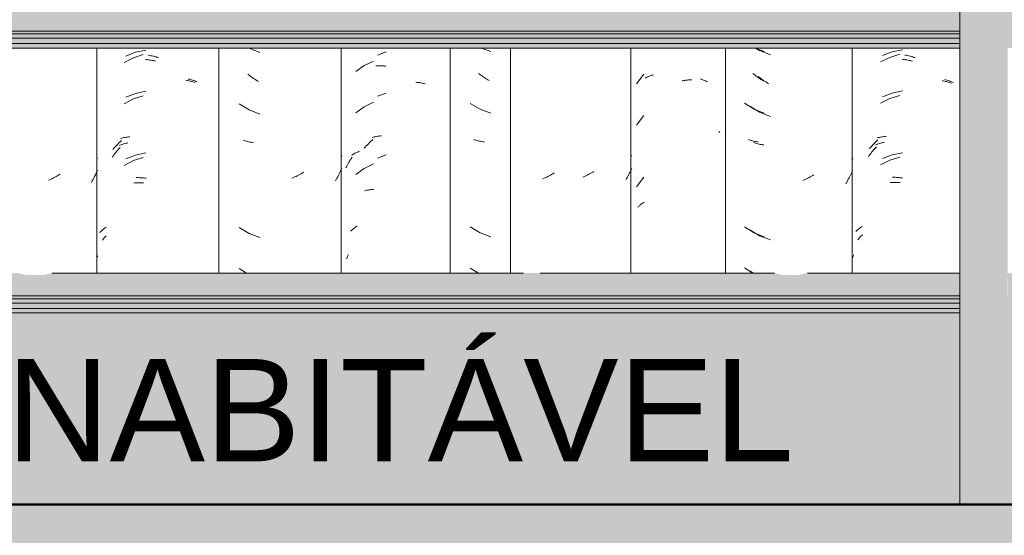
# Model space of a CAD drawing. Header units: metres. Extents: x -28.2 to 13.6, y -1.6 to 5.9.
# Tile 11 of 159: x -20.421 to -19.7, y 2.627 to 3.005. Entities that reach past the tile are written whole.
import ezdxf

# ---------------------------------------------------------------- set-up
doc = ezdxf.new("R2010")
doc.units = ezdxf.units.M
for name, color, linetype, lineweight in [('A-FLOR', 7, 'Continuous', 5), ('A-FLOR-PATT', 7, 'Continuous', 50), ('A-GLAZ-CWMG', 7, 'Continuous', 5), ('A-ROOF', 7, 'Continuous', 5), ('A-WALL-PATT', 7, 'Continuous', 5), ('G-ANNO-TEXT', 7, 'Continuous', 9)]:
    doc.layers.add(name, color=color, linetype=linetype, lineweight=lineweight)
doc.styles.add('Arial_1', font='arial.ttf', dxfattribs={"height": 0.075})

# ---------------------------------------------------------------- blocks, each defined once
blk = doc.blocks.new('FP_78-D')
at = {"layer": 'A-GLAZ-CWMG', "color": 9, "true_color": 0xc0c0c0}
for p, q in [((-20.08283, 2.98442), (-20.07594, 2.98183)), ((-20.0841, 2.96521), (-20.08494, 2.96586)), ((-20.08325, 2.96457), (-20.0841, 2.96521)), ((-20.08239, 2.96395), (-20.08325, 2.96457)), ((-20.08152, 2.96334), (-20.08239, 2.96395)), ((-20.08065, 2.96275), (-20.08152, 2.96334)), ((-20.07977, 2.96217), (-20.08065, 2.96275)), ((-20.07889, 2.96162), (-20.07977, 2.96217)), ((-20.078, 2.96107), (-20.07889, 2.96162)), ((-20.0771, 2.96054), (-20.078, 2.96107)), ((-20.09117, 2.94381), (-20.08385, 2.93959)), ((-20.08385, 2.93959), (-20.07594, 2.93662)), ((-20.08759, 2.91706), (-20.0884, 2.9173)), ((-20.08677, 2.91684), (-20.08759, 2.91706)), ((-20.08594, 2.91663), (-20.08677, 2.91684)), ((-20.08511, 2.91644), (-20.08594, 2.91663)), ((-20.08426, 2.91626), (-20.08511, 2.91644)), ((-20.08341, 2.9161), (-20.08426, 2.91626)), ((-20.08256, 2.91596), (-20.08341, 2.9161)), ((-20.08169, 2.91582), (-20.08256, 2.91596)), ((-20.08082, 2.91571), (-20.08169, 2.91582)), ((-20.09117, 2.85338), (-20.08385, 2.84917)), ((-20.08385, 2.84917), (-20.07594, 2.84619)), ((-20.09117, 2.82324), (-20.08491, 2.81963))]:
    blk.add_line(p, q, dxfattribs=at)
blk = doc.blocks.new('FP_79-D')
at = {"layer": 'A-GLAZ-CWMG', "color": 9, "true_color": 0xc0c0c0}
for p, q in [((-20.11508, 2.98458), (-20.11451, 2.98421)), ((-20.16862, 2.97157), (-20.17471, 2.96716)), ((-20.16184, 2.97486), (-20.16862, 2.97157)), ((-20.16019, 2.97146), (-20.15939, 2.97148)), ((-20.15939, 2.97148), (-20.15859, 2.97149)), ((-20.15859, 2.97149), (-20.15778, 2.97148)), ((-20.15778, 2.97148), (-20.15697, 2.97145)), ((-20.15697, 2.97145), (-20.15615, 2.97141)), ((-20.15615, 2.97141), (-20.15533, 2.97135)), ((-20.15533, 2.97135), (-20.15451, 2.97128)), ((-20.15451, 2.97128), (-20.15368, 2.97119)), ((-20.15368, 2.97119), (-20.15286, 2.97109)), ((-20.13078, 2.95933), (-20.13, 2.95927)), ((-20.13, 2.95927), (-20.12922, 2.95919)), ((-20.12922, 2.95919), (-20.12845, 2.95909)), ((-20.12845, 2.95909), (-20.12769, 2.95898)), ((-20.12769, 2.95898), (-20.12694, 2.95886)), ((-20.12694, 2.95886), (-20.12619, 2.95872)), ((-20.12619, 2.95872), (-20.12545, 2.95856)), ((-20.12545, 2.95856), (-20.12472, 2.9584)), ((-20.12472, 2.9584), (-20.12399, 2.95821)), ((-20.16862, 2.94142), (-20.17471, 2.93701)), ((-20.16184, 2.94472), (-20.16862, 2.94142)), ((-20.17786, 2.90591), (-20.17728, 2.90628)), ((-20.17728, 2.90628), (-20.17669, 2.90663)), ((-20.17669, 2.90663), (-20.17608, 2.90697)), ((-20.17608, 2.90697), (-20.17547, 2.9073)), ((-20.17547, 2.9073), (-20.17485, 2.90761)), ((-20.17485, 2.90761), (-20.17421, 2.90792)), ((-20.17421, 2.90792), (-20.17357, 2.90821)), ((-20.17357, 2.90821), (-20.17291, 2.90849)), ((-20.17291, 2.90849), (-20.17225, 2.90876)), ((-20.18209, 2.8966), (-20.18161, 2.89752)), ((-20.18161, 2.89752), (-20.18112, 2.89844)), ((-20.18112, 2.89844), (-20.18062, 2.89935)), ((-20.18062, 2.89935), (-20.18011, 2.90024)), ((-20.18011, 2.90024), (-20.17958, 2.90113)), ((-20.17958, 2.90113), (-20.17904, 2.902)), ((-20.17904, 2.902), (-20.17849, 2.90287)), ((-20.17849, 2.90287), (-20.17792, 2.90372)), ((-20.17792, 2.90372), (-20.17734, 2.90456)), ((-20.16184, 2.89951), (-20.16862, 2.89621)), ((-20.16862, 2.89621), (-20.17471, 2.8918)), ((-20.16833, 2.87987), (-20.16761, 2.88005)), ((-20.16761, 2.88005), (-20.16687, 2.88021)), ((-20.16687, 2.88021), (-20.16613, 2.88036)), ((-20.16613, 2.88036), (-20.16538, 2.8805)), ((-20.16538, 2.8805), (-20.16462, 2.88062)), ((-20.16462, 2.88062), (-20.16386, 2.88073)), ((-20.16386, 2.88073), (-20.16309, 2.88082)), ((-20.16309, 2.88082), (-20.16231, 2.8809)), ((-20.16231, 2.8809), (-20.16153, 2.88096))]:
    blk.add_line(p, q, dxfattribs=at)
blk = doc.blocks.new('FP_81-D')
at = {"layer": 'A-GLAZ-CWMG', "color": 9, "true_color": 0xc0c0c0}
for p, q in [((-20.33761, 2.97728), (-20.34434, 2.97377)), ((-20.3304, 2.97966), (-20.33761, 2.97728)), ((-20.32867, 2.97604), (-20.32784, 2.97596)), ((-20.32784, 2.97596), (-20.327, 2.97587)), ((-20.327, 2.97587), (-20.32617, 2.97576)), ((-20.32617, 2.97576), (-20.32533, 2.97563)), ((-20.32533, 2.97563), (-20.32449, 2.97549)), ((-20.32449, 2.97549), (-20.32365, 2.97534)), ((-20.32365, 2.97534), (-20.32281, 2.97517)), ((-20.32281, 2.97517), (-20.32196, 2.97498)), ((-20.32196, 2.97498), (-20.32112, 2.97478)), ((-20.2992, 2.96083), (-20.29844, 2.9607)), ((-20.29844, 2.9607), (-20.29769, 2.96056)), ((-20.29769, 2.96056), (-20.29695, 2.9604)), ((-20.29695, 2.9604), (-20.29621, 2.96023)), ((-20.29621, 2.96023), (-20.29548, 2.96004)), ((-20.29548, 2.96004), (-20.29476, 2.95985)), ((-20.29476, 2.95985), (-20.29405, 2.95964)), ((-20.29405, 2.95964), (-20.29334, 2.95941)), ((-20.29334, 2.95941), (-20.29265, 2.95918)), ((-20.3304, 2.94952), (-20.33761, 2.94714)), ((-20.33761, 2.94714), (-20.34434, 2.94363)), ((-20.34794, 2.91303), (-20.34727, 2.9133)), ((-20.34727, 2.9133), (-20.34659, 2.91356)), ((-20.34659, 2.91356), (-20.3459, 2.9138)), ((-20.3459, 2.9138), (-20.3452, 2.91403)), ((-20.3452, 2.91403), (-20.34449, 2.91425)), ((-20.34449, 2.91425), (-20.34378, 2.91446)), ((-20.34378, 2.91446), (-20.34305, 2.91465)), ((-20.34305, 2.91465), (-20.34232, 2.91483)), ((-20.34232, 2.91483), (-20.34158, 2.915)), ((-20.35302, 2.90444), (-20.35244, 2.90528)), ((-20.35244, 2.90528), (-20.35184, 2.90611)), ((-20.35184, 2.90611), (-20.35123, 2.90693)), ((-20.35123, 2.90693), (-20.3506, 2.90773)), ((-20.3506, 2.90773), (-20.34997, 2.90853)), ((-20.34997, 2.90853), (-20.34933, 2.90932)), ((-20.34933, 2.90932), (-20.34868, 2.91009)), ((-20.34868, 2.91009), (-20.34802, 2.91085)), ((-20.34802, 2.91085), (-20.34735, 2.9116)), ((-20.33761, 2.90193), (-20.34434, 2.89842)), ((-20.3304, 2.9043), (-20.33761, 2.90193)), ((-20.3373, 2.88554), (-20.33652, 2.88562)), ((-20.33652, 2.88562), (-20.33573, 2.88568)), ((-20.33573, 2.88568), (-20.33494, 2.88573)), ((-20.33494, 2.88573), (-20.33414, 2.88576)), ((-20.33414, 2.88576), (-20.33333, 2.88578)), ((-20.33333, 2.88578), (-20.33252, 2.88579)), ((-20.33252, 2.88579), (-20.33171, 2.88578)), ((-20.33171, 2.88578), (-20.33089, 2.88575)), ((-20.33089, 2.88575), (-20.33007, 2.88571)), ((-20.36027, 2.84376), (-20.35983, 2.84429)), ((-20.35983, 2.84429), (-20.35938, 2.84481)), ((-20.35938, 2.84481), (-20.35891, 2.84532)), ((-20.35891, 2.84532), (-20.35843, 2.84582)), ((-20.35843, 2.84582), (-20.35793, 2.84631)), ((-20.35793, 2.84631), (-20.35741, 2.84679))]:
    blk.add_line(p, q, dxfattribs=at)
blk = doc.blocks.new('FP_82-D')
at = {"layer": 'A-GLAZ-CWMG', "color": 9, "true_color": 0xc0c0c0}
for p, q in [((-20.36389, 2.90402), (-20.36416, 2.90367)), ((-20.39418, 2.89033), (-20.39508, 2.88983)), ((-20.39328, 2.89085), (-20.39418, 2.89033)), ((-20.39238, 2.89139), (-20.39328, 2.89085)), ((-20.3915, 2.89194), (-20.39238, 2.89139)), ((-20.36598, 2.89041), (-20.36654, 2.8893)), ((-20.36543, 2.89153), (-20.36598, 2.89041)), ((-20.3649, 2.89266), (-20.36543, 2.89153)), ((-20.36438, 2.8938), (-20.3649, 2.89266)), ((-20.36389, 2.89495), (-20.36438, 2.8938)), ((-20.39874, 2.88799), (-20.39966, 2.88757)), ((-20.39782, 2.88842), (-20.39874, 2.88799)), ((-20.3969, 2.88887), (-20.39782, 2.88842)), ((-20.39599, 2.88934), (-20.3969, 2.88887)), ((-20.39508, 2.88983), (-20.39599, 2.88934)), ((-20.36772, 2.88712), (-20.36834, 2.88604)), ((-20.36712, 2.8882), (-20.36772, 2.88712)), ((-20.36654, 2.8893), (-20.36712, 2.8882))]:
    blk.add_line(p, q, dxfattribs=at)
blk = doc.blocks.new('Rectangular Mullion - Telha Fibrocimento - Ondulada-2565197-D')
at = {"layer": 'A-GLAZ-CWMG'}
for p, q in [((-20.3644, 2.98442), (-20.3644, 2.81963)), ((-20.27513, 2.98442), (-20.27513, 2.81963)), ((-20.10581, 2.98442), (-20.10581, 2.81963)), ((-20.06157, 2.98442), (-20.06157, 2.81963))]:
    blk.add_line(p, q, dxfattribs=at)
for name in ['FP_81-D', 'FP_79-D', 'FP_82-D', 'FP_78-D']:
    blk.add_blockref(name, (0, 0), dxfattribs=at)
blk = doc.blocks.new('FP_86-D')
at = {"layer": 'A-GLAZ-CWMG', "color": 9, "true_color": 0xc0c0c0}
for p, q in [((-20.15259, 2.98159), (-20.15899, 2.97921)), ((-20.15259, 2.95145), (-20.15899, 2.94906)), ((-20.16208, 2.91914), (-20.16124, 2.91933)), ((-20.16124, 2.91933), (-20.16039, 2.91949)), ((-20.16039, 2.91949), (-20.15954, 2.91964)), ((-20.15954, 2.91964), (-20.15867, 2.91978)), ((-20.15867, 2.91978), (-20.1578, 2.9199)), ((-20.1578, 2.9199), (-20.15692, 2.92)), ((-20.15692, 2.92), (-20.15603, 2.92008)), ((-20.16785, 2.91191), (-20.16708, 2.91275)), ((-20.16708, 2.91275), (-20.16631, 2.91356)), ((-20.16631, 2.91356), (-20.16552, 2.91437)), ((-20.16552, 2.91437), (-20.16472, 2.91516)), ((-20.16472, 2.91516), (-20.16391, 2.91593)), ((-20.16391, 2.91593), (-20.16309, 2.91669)), ((-20.16309, 2.91669), (-20.16226, 2.91743)), ((-20.16291, 2.91894), (-20.16208, 2.91914)), ((-20.16861, 2.91106), (-20.16785, 2.91191)), ((-20.15259, 2.90623), (-20.15899, 2.90385)), ((-20.17859, 2.85037), (-20.17804, 2.85088)), ((-20.17804, 2.85088), (-20.17747, 2.85137)), ((-20.17747, 2.85137), (-20.17689, 2.85185)), ((-20.17689, 2.85185), (-20.17629, 2.85232)), ((-20.17629, 2.85232), (-20.17568, 2.85278)), ((-20.17568, 2.85278), (-20.17505, 2.85323)), ((-20.17505, 2.85323), (-20.17441, 2.85366)), ((-20.17441, 2.85366), (-20.17376, 2.85408)), ((-20.1805, 2.83223), (-20.18, 2.83331)), ((-20.18144, 2.83004), (-20.18098, 2.83114)), ((-20.18098, 2.83114), (-20.1805, 2.83223))]:
    blk.add_line(p, q, dxfattribs=at)
blk = doc.blocks.new('FP_87-D')
at = {"layer": 'A-GLAZ-CWMG', "color": 9, "true_color": 0xc0c0c0}
for p, q in [((-20.25283, 2.9843), (-20.24497, 2.98118)), ((-20.25307, 2.96471), (-20.2539, 2.96538)), ((-20.25223, 2.96405), (-20.25307, 2.96471)), ((-20.25137, 2.96341), (-20.25223, 2.96405)), ((-20.25052, 2.96279), (-20.25137, 2.96341)), ((-20.24965, 2.96218), (-20.25052, 2.96279)), ((-20.24878, 2.96159), (-20.24965, 2.96218)), ((-20.2479, 2.96102), (-20.24878, 2.96159)), ((-20.24702, 2.96046), (-20.2479, 2.96102)), ((-20.24612, 2.95991), (-20.24702, 2.96046)), ((-20.26005, 2.94346), (-20.25283, 2.93909)), ((-20.25283, 2.93909), (-20.24497, 2.93596)), ((-20.25652, 2.91664), (-20.25732, 2.91689)), ((-20.25571, 2.9164), (-20.25652, 2.91664)), ((-20.25489, 2.91617), (-20.25571, 2.9164)), ((-20.25407, 2.91596), (-20.25489, 2.91617)), ((-20.25323, 2.91577), (-20.25407, 2.91596)), ((-20.25239, 2.91559), (-20.25323, 2.91577)), ((-20.25154, 2.91543), (-20.25239, 2.91559)), ((-20.25069, 2.91528), (-20.25154, 2.91543)), ((-20.24982, 2.91515), (-20.25069, 2.91528)), ((-20.18506, 2.90536), (-20.18549, 2.90482)), ((-20.2185, 2.89041), (-20.21942, 2.88997)), ((-20.21758, 2.89087), (-20.2185, 2.89041)), ((-20.21667, 2.89134), (-20.21758, 2.89087)), ((-20.21576, 2.89183), (-20.21667, 2.89134)), ((-20.21486, 2.89234), (-20.21576, 2.89183)), ((-20.21396, 2.89286), (-20.21486, 2.89234)), ((-20.21307, 2.8934), (-20.21396, 2.89286)), ((-20.18751, 2.89121), (-20.18804, 2.8902)), ((-20.187, 2.89223), (-20.18751, 2.89121)), ((-20.1865, 2.89326), (-20.187, 2.89223)), ((-20.18601, 2.89429), (-20.1865, 2.89326)), ((-20.18554, 2.89534), (-20.18601, 2.89429)), ((-20.18508, 2.89639), (-20.18554, 2.89534)), ((-20.22034, 2.88955), (-20.22127, 2.88914)), ((-20.21942, 2.88997), (-20.22034, 2.88955)), ((-20.18915, 2.88821), (-20.18972, 2.88723)), ((-20.18859, 2.8892), (-20.18915, 2.88821)), ((-20.18804, 2.8902), (-20.18859, 2.8892)), ((-20.26005, 2.85303), (-20.25283, 2.84866)), ((-20.25283, 2.84866), (-20.24497, 2.84553)), ((-20.26005, 2.82289), (-20.25467, 2.81963))]:
    blk.add_line(p, q, dxfattribs=at)
blk = doc.blocks.new('FP_88-D')
at = {"layer": 'A-GLAZ-CWMG', "color": 9, "true_color": 0xc0c0c0}
for p, q in [((-20.33596, 2.98131), (-20.34306, 2.97851)), ((-20.32851, 2.98298), (-20.33596, 2.98131)), ((-20.32674, 2.9792), (-20.32579, 2.97903)), ((-20.32579, 2.97903), (-20.32484, 2.97883)), ((-20.32484, 2.97883), (-20.32389, 2.97862)), ((-20.32389, 2.97862), (-20.32293, 2.97839)), ((-20.32293, 2.97839), (-20.32197, 2.97814)), ((-20.32197, 2.97814), (-20.32102, 2.97787)), ((-20.32102, 2.97787), (-20.32006, 2.97759)), ((-20.32006, 2.97759), (-20.31911, 2.97728)), ((-20.29746, 2.96173), (-20.29663, 2.96153)), ((-20.29663, 2.96153), (-20.29581, 2.96131)), ((-20.29581, 2.96131), (-20.295, 2.96108)), ((-20.295, 2.96108), (-20.2942, 2.96083)), ((-20.2942, 2.96083), (-20.29341, 2.96056)), ((-20.29341, 2.96056), (-20.29263, 2.96028)), ((-20.29263, 2.96028), (-20.29186, 2.95999)), ((-20.29186, 2.95999), (-20.29111, 2.95968)), ((-20.33596, 2.95117), (-20.34306, 2.94837)), ((-20.32851, 2.95284), (-20.33596, 2.95117)), ((-20.34275, 2.91909), (-20.34189, 2.91922)), ((-20.34189, 2.91922), (-20.34101, 2.91934)), ((-20.34101, 2.91934), (-20.34013, 2.91944)), ((-20.35106, 2.91189), (-20.35029, 2.91273)), ((-20.35029, 2.91273), (-20.34952, 2.91355)), ((-20.34952, 2.91355), (-20.34873, 2.91435)), ((-20.34873, 2.91435), (-20.34793, 2.91514)), ((-20.34793, 2.91514), (-20.34712, 2.91591)), ((-20.34712, 2.91591), (-20.3463, 2.91667)), ((-20.34695, 2.91817), (-20.34613, 2.91839)), ((-20.34613, 2.91839), (-20.34529, 2.91859)), ((-20.34529, 2.91859), (-20.34446, 2.91877)), ((-20.34446, 2.91877), (-20.34361, 2.91894)), ((-20.34361, 2.91894), (-20.34275, 2.91909)), ((-20.35256, 2.91018), (-20.35182, 2.91105)), ((-20.35182, 2.91105), (-20.35106, 2.91189)), ((-20.33596, 2.90595), (-20.34306, 2.90315)), ((-20.32851, 2.90762), (-20.33596, 2.90595)), ((-20.33564, 2.88954), (-20.33472, 2.88953)), ((-20.33472, 2.88953), (-20.3338, 2.88951)), ((-20.3338, 2.88951), (-20.33287, 2.88947)), ((-20.33287, 2.88947), (-20.33194, 2.88942)), ((-20.33194, 2.88942), (-20.331, 2.88934)), ((-20.331, 2.88934), (-20.33007, 2.88925)), ((-20.33007, 2.88925), (-20.32912, 2.88914)), ((-20.32912, 2.88914), (-20.32818, 2.88901)), ((-20.36231, 2.84929), (-20.36177, 2.8498)), ((-20.36177, 2.8498), (-20.36122, 2.85031)), ((-20.36122, 2.85031), (-20.36066, 2.8508)), ((-20.36066, 2.8508), (-20.36008, 2.85128)), ((-20.36008, 2.85128), (-20.35948, 2.85175)), ((-20.35948, 2.85175), (-20.35887, 2.85221)), ((-20.35887, 2.85221), (-20.35825, 2.85266)), ((-20.35825, 2.85266), (-20.35761, 2.8531)), ((-20.36438, 2.83055), (-20.36403, 2.83138)), ((-20.36403, 2.83138), (-20.36367, 2.83219))]:
    blk.add_line(p, q, dxfattribs=at)
blk = doc.blocks.new('FP_95-D')
at = {"layer": 'A-GLAZ-CWMG', "color": 9, "true_color": 0xc0c0c0}
for p, q in [((-19.78383, 2.97761), (-19.79062, 2.97422)), ((-19.77657, 2.97985), (-19.78383, 2.97761)), ((-19.77483, 2.9762), (-19.774, 2.97611)), ((-19.774, 2.97611), (-19.77316, 2.976)), ((-19.77316, 2.976), (-19.77233, 2.97587)), ((-19.77233, 2.97587), (-19.77149, 2.97573)), ((-19.77149, 2.97573), (-19.77064, 2.97558)), ((-19.77064, 2.97558), (-19.7698, 2.97541)), ((-19.7698, 2.97541), (-19.76896, 2.97522)), ((-19.76896, 2.97522), (-19.76811, 2.97502)), ((-19.76811, 2.97502), (-19.76727, 2.97481)), ((-19.74544, 2.96046), (-19.74469, 2.96032)), ((-19.74469, 2.96032), (-19.74394, 2.96016)), ((-19.74394, 2.96016), (-19.74321, 2.95999)), ((-19.74321, 2.95999), (-19.74248, 2.9598)), ((-19.74248, 2.9598), (-19.74176, 2.9596)), ((-19.74176, 2.9596), (-19.74104, 2.95939)), ((-19.74104, 2.95939), (-19.74034, 2.95917)), ((-19.74034, 2.95917), (-19.73964, 2.95893)), ((-19.73964, 2.95893), (-19.73896, 2.95869)), ((-19.77657, 2.94971), (-19.78383, 2.94746)), ((-19.78383, 2.94746), (-19.79062, 2.94408)), ((-19.79434, 2.91136), (-19.79366, 2.9121)), ((-19.79427, 2.91354), (-19.79359, 2.9138)), ((-19.79359, 2.9138), (-19.7929, 2.91404)), ((-19.7929, 2.91404), (-19.7922, 2.91428)), ((-19.7922, 2.91428), (-19.79149, 2.9145)), ((-19.79149, 2.9145), (-19.79077, 2.9147)), ((-19.79077, 2.9147), (-19.79005, 2.9149)), ((-19.79005, 2.9149), (-19.78932, 2.91508)), ((-19.78932, 2.91508), (-19.78858, 2.91524)), ((-19.78858, 2.91524), (-19.78783, 2.9154)), ((-19.79943, 2.90504), (-19.79883, 2.90587)), ((-19.79883, 2.90587), (-19.79822, 2.90669)), ((-19.79822, 2.90669), (-19.7976, 2.9075)), ((-19.7976, 2.9075), (-19.79697, 2.90829)), ((-19.79697, 2.90829), (-19.79633, 2.90908)), ((-19.79633, 2.90908), (-19.79568, 2.90985)), ((-19.79568, 2.90985), (-19.79501, 2.91061)), ((-19.79501, 2.91061), (-19.79434, 2.91136)), ((-19.78383, 2.90225), (-19.79062, 2.89886)), ((-19.77657, 2.90449), (-19.78383, 2.90225)), ((-19.78351, 2.88586), (-19.78273, 2.88592)), ((-19.78273, 2.88592), (-19.78193, 2.88597)), ((-19.78193, 2.88597), (-19.78113, 2.88601)), ((-19.78113, 2.88601), (-19.78033, 2.88602)), ((-19.78033, 2.88602), (-19.77952, 2.88603)), ((-19.77952, 2.88603), (-19.7787, 2.88602)), ((-19.7787, 2.88602), (-19.77789, 2.88599)), ((-19.77789, 2.88599), (-19.77707, 2.88596)), ((-19.77707, 2.88596), (-19.77624, 2.8859)), ((-19.80444, 2.84701), (-19.80392, 2.84748)), ((-19.80727, 2.844), (-19.80683, 2.84453)), ((-19.80683, 2.84453), (-19.80638, 2.84504)), ((-19.80638, 2.84504), (-19.80592, 2.84555)), ((-19.80592, 2.84555), (-19.80544, 2.84604)), ((-19.80544, 2.84604), (-19.80495, 2.84653)), ((-19.80495, 2.84653), (-19.80444, 2.84701))]:
    blk.add_line(p, q, dxfattribs=at)
blk = doc.blocks.new('FP_96-D')
at = {"layer": 'A-GLAZ-CWMG', "color": 9, "true_color": 0xc0c0c0}
for p, q in [((-19.8822, 2.98442), (-19.87916, 2.9826)), ((-19.87916, 2.9826), (-19.8713, 2.97947)), ((-19.8794, 2.963), (-19.88024, 2.96367)), ((-19.87856, 2.96235), (-19.8794, 2.963)), ((-19.87771, 2.96171), (-19.87856, 2.96235)), ((-19.87685, 2.96109), (-19.87771, 2.96171)), ((-19.87598, 2.96048), (-19.87685, 2.96109)), ((-19.87511, 2.95989), (-19.87598, 2.96048)), ((-19.87423, 2.95931), (-19.87511, 2.95989)), ((-19.87335, 2.95875), (-19.87423, 2.95931)), ((-19.87246, 2.95821), (-19.87335, 2.95875)), ((-19.8864, 2.94174), (-19.87916, 2.93738)), ((-19.87916, 2.93738), (-19.8713, 2.93426)), ((-19.88286, 2.91492), (-19.88366, 2.91517)), ((-19.88205, 2.91468), (-19.88286, 2.91492)), ((-19.88123, 2.91446), (-19.88205, 2.91468)), ((-19.8804, 2.91425), (-19.88123, 2.91446)), ((-19.87957, 2.91406), (-19.8804, 2.91425)), ((-19.87873, 2.91388), (-19.87957, 2.91406)), ((-19.87788, 2.91372), (-19.87873, 2.91388)), ((-19.87702, 2.91357), (-19.87788, 2.91372)), ((-19.87615, 2.91344), (-19.87702, 2.91357)), ((-19.81125, 2.90331), (-19.81163, 2.90285)), ((-19.81089, 2.90378), (-19.81125, 2.90331)), ((-19.84119, 2.89057), (-19.84209, 2.89007)), ((-19.84029, 2.89109), (-19.84119, 2.89057)), ((-19.83939, 2.89162), (-19.84029, 2.89109)), ((-19.81266, 2.89129), (-19.81317, 2.89027)), ((-19.81216, 2.89233), (-19.81266, 2.89129)), ((-19.81169, 2.89337), (-19.81216, 2.89233)), ((-19.81122, 2.89442), (-19.81169, 2.89337)), ((-19.84667, 2.8878), (-19.8476, 2.8874)), ((-19.84575, 2.88822), (-19.84667, 2.8878)), ((-19.84483, 2.88866), (-19.84575, 2.88822)), ((-19.84391, 2.88911), (-19.84483, 2.88866)), ((-19.843, 2.88958), (-19.84391, 2.88911)), ((-19.84209, 2.89007), (-19.843, 2.88958)), ((-19.81535, 2.88627), (-19.81593, 2.8853)), ((-19.81478, 2.88726), (-19.81535, 2.88627)), ((-19.81423, 2.88825), (-19.81478, 2.88726)), ((-19.81369, 2.88926), (-19.81423, 2.88825)), ((-19.81317, 2.89027), (-19.81369, 2.88926)), ((-19.8864, 2.85131), (-19.87916, 2.84695)), ((-19.87916, 2.84695), (-19.8713, 2.84383)), ((-19.8864, 2.82116), (-19.88385, 2.81963))]:
    blk.add_line(p, q, dxfattribs=at)
blk = doc.blocks.new('FP_97-D')
at = {"layer": 'A-GLAZ-CWMG', "color": 9, "true_color": 0xc0c0c0}
for p, q in [((-19.90971, 2.98459), (-19.90916, 2.98408)), ((-19.92269, 2.96186), (-19.9219, 2.96159)), ((-19.9219, 2.96159), (-19.92112, 2.9613)), ((-19.92112, 2.9613), (-19.92035, 2.961)), ((-19.92035, 2.961), (-19.9196, 2.96069)), ((-19.9196, 2.96069), (-19.91885, 2.96036)), ((-19.91885, 2.96036), (-19.91811, 2.96002)), ((-19.91811, 2.96002), (-19.91739, 2.95966))]:
    blk.add_line(p, q, dxfattribs=at)
blk = doc.blocks.new('FP_98-D')
at = {"layer": 'A-GLAZ-CWMG', "color": 9, "true_color": 0xc0c0c0}
for p, q in [((-20.03413, 2.8904), (-20.03505, 2.88995)), ((-20.03322, 2.89086), (-20.03413, 2.8904)), ((-20.03231, 2.89135), (-20.03322, 2.89086)), ((-20.0314, 2.89184), (-20.03231, 2.89135)), ((-20.0305, 2.89236), (-20.0314, 2.89184)), ((-20.02961, 2.89289), (-20.0305, 2.89236)), ((-20.0369, 2.8891), (-20.03782, 2.8887)), ((-20.03597, 2.88952), (-20.0369, 2.8891)), ((-20.03505, 2.88995), (-20.03597, 2.88952))]:
    blk.add_line(p, q, dxfattribs=at)
blk = doc.blocks.new('Rectangular Mullion - Telha Fibrocimento - Ondulada-V85-D')
at = {"layer": 'A-GLAZ-CWMG'}
for p, q in [((-20.18557, 2.98442), (-20.18557, 2.81963)), ((-19.8114, 2.98442), (-19.8114, 2.81963))]:
    blk.add_line(p, q, dxfattribs=at)
for name in ['FP_86-D', 'FP_97-D', 'FP_88-D', 'FP_95-D', 'FP_87-D', 'FP_96-D', 'FP_98-D']:
    blk.add_blockref(name, (0, 0), dxfattribs=at)
blk = doc.blocks.new('FP_102-D')
at = {"layer": 'A-GLAZ-CWMG', "color": 9, "true_color": 0xc0c0c0}
for p, q in [((-19.78211, 2.98156), (-19.78925, 2.97889)), ((-19.77462, 2.9831), (-19.78211, 2.98156)), ((-19.77285, 2.97929), (-19.7719, 2.9791)), ((-19.7719, 2.9791), (-19.77094, 2.97889)), ((-19.77094, 2.97889), (-19.76999, 2.97866)), ((-19.76999, 2.97866), (-19.76903, 2.97841)), ((-19.76903, 2.97841), (-19.76808, 2.97814)), ((-19.76808, 2.97814), (-19.76712, 2.97786)), ((-19.76712, 2.97786), (-19.76616, 2.97756)), ((-19.76616, 2.97756), (-19.76521, 2.97723)), ((-19.74368, 2.96129), (-19.74286, 2.96107)), ((-19.74286, 2.96107), (-19.74205, 2.96084)), ((-19.74205, 2.96084), (-19.74125, 2.96059)), ((-19.74125, 2.96059), (-19.74046, 2.96033)), ((-19.74046, 2.96033), (-19.73968, 2.96005)), ((-19.73968, 2.96005), (-19.73891, 2.95976)), ((-19.73891, 2.95976), (-19.73815, 2.95945)), ((-19.73815, 2.95945), (-19.73741, 2.95913)), ((-19.78211, 2.95142), (-19.78925, 2.94875)), ((-19.77462, 2.95296), (-19.78211, 2.95142)), ((-19.79151, 2.91901), (-19.79066, 2.91918)), ((-19.79066, 2.91918), (-19.7898, 2.91933)), ((-19.7898, 2.91933), (-19.78894, 2.91947)), ((-19.78894, 2.91947), (-19.78807, 2.91958)), ((-19.78807, 2.91958), (-19.78719, 2.91969)), ((-19.78719, 2.91969), (-19.7863, 2.91977)), ((-19.79811, 2.91159), (-19.79734, 2.91242)), ((-19.79734, 2.91242), (-19.79656, 2.91324)), ((-19.79656, 2.91324), (-19.79578, 2.91405)), ((-19.79578, 2.91405), (-19.79498, 2.91484)), ((-19.79498, 2.91484), (-19.79417, 2.91561)), ((-19.79417, 2.91561), (-19.79335, 2.91637)), ((-19.79335, 2.91637), (-19.79252, 2.91711)), ((-19.79318, 2.91863), (-19.79235, 2.91883)), ((-19.79235, 2.91883), (-19.79151, 2.91901)), ((-19.79886, 2.91074), (-19.79811, 2.91159)), ((-19.78211, 2.90621), (-19.78925, 2.90354)), ((-19.77462, 2.90774), (-19.78211, 2.90621)), ((-19.78178, 2.88979), (-19.78086, 2.88977)), ((-19.78086, 2.88977), (-19.77993, 2.88973)), ((-19.77993, 2.88973), (-19.779, 2.88967)), ((-19.779, 2.88967), (-19.77806, 2.8896)), ((-19.77806, 2.8896), (-19.77712, 2.88951)), ((-19.77712, 2.88951), (-19.77618, 2.8894)), ((-19.77618, 2.8894), (-19.77524, 2.88927)), ((-19.77524, 2.88927), (-19.77429, 2.88912)), ((-19.8088, 2.85003), (-19.80826, 2.85053)), ((-19.80826, 2.85053), (-19.80769, 2.85102)), ((-19.80769, 2.85102), (-19.80711, 2.85151)), ((-19.80711, 2.85151), (-19.80652, 2.85198)), ((-19.80652, 2.85198), (-19.80591, 2.85244)), ((-19.80591, 2.85244), (-19.80529, 2.85289)), ((-19.80529, 2.85289), (-19.80465, 2.85332)), ((-19.80465, 2.85332), (-19.804, 2.85375)), ((-19.81061, 2.83208), (-19.81021, 2.83295)), ((-19.81138, 2.8303), (-19.811, 2.83119)), ((-19.811, 2.83119), (-19.81061, 2.83208))]:
    blk.add_line(p, q, dxfattribs=at)
blk = doc.blocks.new('FP_103-D')
at = {"layer": 'A-GLAZ-CWMG', "color": 9, "true_color": 0xc0c0c0}
for p, q in [((-19.8822, 2.98442), (-19.8759, 2.98187)), ((-19.88335, 2.9652), (-19.88419, 2.96587)), ((-19.88251, 2.96454), (-19.88335, 2.9652)), ((-19.88166, 2.9639), (-19.88251, 2.96454)), ((-19.88081, 2.96327), (-19.88166, 2.9639)), ((-19.87995, 2.96265), (-19.88081, 2.96327)), ((-19.87908, 2.96206), (-19.87995, 2.96265)), ((-19.8782, 2.96148), (-19.87908, 2.96206)), ((-19.87732, 2.96091), (-19.8782, 2.96148)), ((-19.87643, 2.96036), (-19.87732, 2.96091)), ((-19.89031, 2.94399), (-19.88311, 2.93958)), ((-19.88311, 2.93958), (-19.8759, 2.93666)), ((-19.88679, 2.91715), (-19.88759, 2.91741)), ((-19.88599, 2.9169), (-19.88679, 2.91715)), ((-19.88517, 2.91667), (-19.88599, 2.9169)), ((-19.88435, 2.91646), (-19.88517, 2.91667)), ((-19.88352, 2.91626), (-19.88435, 2.91646)), ((-19.88268, 2.91608), (-19.88352, 2.91626)), ((-19.88183, 2.91591), (-19.88268, 2.91608)), ((-19.88098, 2.91576), (-19.88183, 2.91591)), ((-19.88012, 2.91562), (-19.88098, 2.91576)), ((-19.89031, 2.85356), (-19.88311, 2.84915)), ((-19.88311, 2.84915), (-19.8759, 2.84623)), ((-19.89031, 2.82342), (-19.88413, 2.81963))]:
    blk.add_line(p, q, dxfattribs=at)
blk = doc.blocks.new('FP_104-D')
at = {"layer": 'A-GLAZ-CWMG', "color": 9, "true_color": 0xc0c0c0}
for p, q in [((-19.96399, 2.96525), (-19.9692, 2.95816)), ((-19.96277, 2.96246), (-19.96229, 2.96272)), ((-19.96229, 2.96272), (-19.96179, 2.96297)), ((-19.96179, 2.96297), (-19.96128, 2.96321)), ((-19.96128, 2.96321), (-19.96077, 2.96344)), ((-19.96077, 2.96344), (-19.96024, 2.96366)), ((-19.96024, 2.96366), (-19.95971, 2.96387)), ((-19.95971, 2.96387), (-19.95917, 2.96407)), ((-19.95917, 2.96407), (-19.95863, 2.96426)), ((-19.95863, 2.96426), (-19.95807, 2.96444)), ((-19.95807, 2.96444), (-19.95751, 2.96461)), ((-19.95751, 2.96461), (-19.95694, 2.96476)), ((-19.93597, 2.96035), (-19.9353, 2.96048)), ((-19.9353, 2.96048), (-19.93464, 2.96061)), ((-19.93464, 2.96061), (-19.93397, 2.96072)), ((-19.93397, 2.96072), (-19.93331, 2.96082)), ((-19.93331, 2.96082), (-19.93264, 2.9609)), ((-19.93264, 2.9609), (-19.93198, 2.96098)), ((-19.93198, 2.96098), (-19.93133, 2.96104)), ((-19.93133, 2.96104), (-19.93067, 2.96109)), ((-19.93067, 2.96109), (-19.93002, 2.96112)), ((-19.93002, 2.96112), (-19.92937, 2.96115)), ((-19.92937, 2.96115), (-19.92873, 2.96116)), ((-19.96399, 2.93511), (-19.9692, 2.92802)), ((-19.90906, 2.92344), (-19.90877, 2.92313)), ((-19.90877, 2.92313), (-19.90849, 2.92281)), ((-19.90849, 2.92281), (-19.90822, 2.92249)), ((-19.96399, 2.88989), (-19.9692, 2.88281)), ((-19.96755, 2.86858), (-19.96717, 2.86893)), ((-19.96717, 2.86893), (-19.96678, 2.86928)), ((-19.96678, 2.86928), (-19.96638, 2.86961)), ((-19.96638, 2.86961), (-19.96597, 2.86994)), ((-19.96597, 2.86994), (-19.96555, 2.87026)), ((-19.96555, 2.87026), (-19.96511, 2.87057)), ((-19.96511, 2.87057), (-19.96467, 2.87088)), ((-19.96467, 2.87088), (-19.96422, 2.87117)), ((-19.96422, 2.87117), (-19.96376, 2.87146)), ((-19.96828, 2.86786), (-19.96792, 2.86822)), ((-19.96792, 2.86822), (-19.96755, 2.86858))]:
    blk.add_line(p, q, dxfattribs=at)
blk = doc.blocks.new('FP_105-D')
at = {"layer": 'A-GLAZ-CWMG', "color": 9, "true_color": 0xc0c0c0}
for p, q in [((-19.97281, 2.9055), (-19.97285, 2.90545)), ((-20.00681, 2.89061), (-20.00773, 2.89019)), ((-20.00589, 2.89106), (-20.00681, 2.89061)), ((-20.00498, 2.89152), (-20.00589, 2.89106)), ((-20.00407, 2.89199), (-20.00498, 2.89152)), ((-20.00316, 2.89248), (-20.00407, 2.89199)), ((-20.00226, 2.89299), (-20.00316, 2.89248)), ((-20.00136, 2.89352), (-20.00226, 2.89299)), ((-20.00047, 2.89406), (-20.00136, 2.89352)), ((-19.97538, 2.89091), (-19.97594, 2.88989)), ((-19.97484, 2.89195), (-19.97538, 2.89091)), ((-19.97431, 2.89299), (-19.97484, 2.89195)), ((-19.97379, 2.89404), (-19.97431, 2.89299)), ((-19.97329, 2.8951), (-19.97379, 2.89404)), ((-19.97281, 2.89617), (-19.97329, 2.8951)), ((-20.00773, 2.89019), (-20.00866, 2.88978)), ((-19.97652, 2.88888), (-19.9771, 2.88788)), ((-19.97594, 2.88989), (-19.97652, 2.88888))]:
    blk.add_line(p, q, dxfattribs=at)
blk = doc.blocks.new('Rectangular Mullion - Telha Fibrocimento - Ondulada-V99-D')
at = {"layer": 'A-GLAZ-CWMG'}
for p, q in [((-19.97332, 2.98442), (-19.97332, 2.81963)), ((-19.9041, 2.98442), (-19.9041, 2.81963))]:
    blk.add_line(p, q, dxfattribs=at)
for name in ['FP_102-D', 'FP_104-D', 'FP_103-D', 'FP_105-D']:
    blk.add_blockref(name, (0, 0), dxfattribs=at)
blk = doc.blocks.new('LONGARINA_STEEL_FRAME1 - LONGARINA_STEEL_FRAME-2562852-D')
at = {"layer": 'A-ROOF', "true_color": 0x9fa09c}
blk.add_hatch(color=253, dxfattribs=at).paths.add_polyline_path([(-19.69754, 2.65), (-19.69754, 3.68355), (-19.73254, 3.68355), (-19.73254, 2.65)])
h = blk.add_hatch(color=253, dxfattribs=at)
h.paths.add_polyline_path([(-18.44504, 2.99678), (-18.44504, 3.0136), (-18.73807, 3.0136), (-18.74476, 3.01206), (-18.75707, 3.01225), (-18.76224, 3.0136), (-19.29107, 3.0136), (-19.29776, 3.01206), (-19.31007, 3.01225), (-19.31524, 3.0136), (-19.69754, 3.0136), (-19.69754, 2.99678), (-18.49283, 2.99678)])
h.paths.add_polyline_path([(-20.98504, 2.99678), (-19.73254, 2.99678), (-19.73254, 3.0136), (-19.84407, 3.0136), (-19.85076, 3.01206), (-19.86307, 3.01225), (-19.86824, 3.0136), (-20.39707, 3.0136), (-20.40376, 3.01206), (-20.41607, 3.01225), (-20.42262, 3.0136), (-20.98504, 3.0136)])
h = blk.add_hatch(color=253, dxfattribs=at)
h.paths.add_polyline_path([(-20.98504, 2.99481), (-19.73254, 2.99481), (-19.73254, 2.99678), (-20.98504, 2.99678)])
h.paths.add_polyline_path([(-18.44504, 2.99481), (-18.44504, 2.99678), (-19.69754, 2.99678), (-19.69754, 2.99481), (-18.49283, 2.99481)])
h = blk.add_hatch(color=253, dxfattribs=at)
h.paths.add_polyline_path([(-20.98504, 2.99154), (-19.73254, 2.99154), (-19.73254, 2.99481), (-20.98504, 2.99481), (-20.98504, 2.99382)])
h.paths.add_polyline_path([(-18.49283, 2.99154), (-18.44504, 2.99154), (-18.44504, 2.99481), (-19.69754, 2.99481), (-19.69754, 2.99154), (-18.56204, 2.99154)])
h = blk.add_hatch(color=253, dxfattribs=at)
h.paths.add_polyline_path([(-19.73254, 2.98769), (-19.73254, 2.99154), (-20.98504, 2.99154), (-20.98504, 2.98769), (-19.80508, 2.98769)])
h.paths.add_polyline_path([(-18.44504, 2.98769), (-18.44504, 2.99154), (-19.69754, 2.99154), (-19.69754, 2.98769), (-18.49283, 2.98769)])
h = blk.add_hatch(color=253, dxfattribs=at)
h.paths.add_polyline_path([(-18.48533, 2.98442), (-18.44504, 2.98442), (-18.4456, 2.98769), (-19.69754, 2.98769), (-19.69754, 2.98442), (-18.48735, 2.98442)])
h.paths.add_polyline_path([(-20.98091, 2.98442), (-19.73254, 2.98442), (-19.73254, 2.98769), (-20.98504, 2.98769), (-20.98504, 2.98442), (-20.98336, 2.98442)])
h = blk.add_hatch(color=253, dxfattribs=at)
h.paths.add_polyline_path([(-20.07746, 2.80282), (-19.73254, 2.80282), (-19.73254, 2.81963), (-19.84407, 2.81963), (-19.85076, 2.8181), (-19.86307, 2.81828), (-19.86824, 2.81963), (-20.39707, 2.81963), (-20.40376, 2.8181), (-20.41607, 2.81828), (-20.42262, 2.81963), (-20.98504, 2.81963), (-20.98504, 2.80282), (-20.0783, 2.80282)])
h.paths.add_polyline_path([(-18.49283, 2.80282), (-18.44504, 2.80282), (-18.44504, 2.81963), (-18.73807, 2.81963), (-18.74476, 2.8181), (-18.75707, 2.81828), (-18.76224, 2.81963), (-19.29107, 2.81963), (-19.29776, 2.8181), (-19.31007, 2.81828), (-19.31524, 2.81963), (-19.69754, 2.81963), (-19.69724, 2.80282), (-18.55695, 2.80282)])
h = blk.add_hatch(color=253, dxfattribs=at)
h.paths.add_polyline_path([(-19.65414, 2.80084), (-18.44504, 2.80084), (-18.44504, 2.80282), (-19.69754, 2.8027), (-19.69754, 2.80084), (-19.66645, 2.80084)])
h.paths.add_polyline_path([(-20.96296, 2.80084), (-19.73254, 2.80084), (-19.73254, 2.80282), (-20.98504, 2.80282), (-20.98504, 2.80084)])
h = blk.add_hatch(color=253, dxfattribs=at)
h.paths.add_polyline_path([(-19.73254, 2.79758), (-19.73254, 2.80084), (-20.98504, 2.80084), (-20.98504, 2.79758), (-19.80508, 2.79758)])
h.paths.add_polyline_path([(-18.49283, 2.79758), (-18.44504, 2.79758), (-18.44504, 2.80084), (-19.69754, 2.80084), (-19.69754, 2.79758), (-18.5612, 2.79758)])
h = blk.add_hatch(color=253, dxfattribs=at)
h.paths.add_polyline_path([(-18.49283, 2.79372), (-18.44504, 2.79372), (-18.44504, 2.79758), (-19.69754, 2.79758), (-19.69754, 2.79372), (-18.56204, 2.79372)])
h.paths.add_polyline_path([(-20.96296, 2.79372), (-19.73254, 2.79372), (-19.73254, 2.79758), (-20.98504, 2.79758), (-20.98504, 2.79372)])
h = blk.add_hatch(color=253, dxfattribs=at)
h.paths.add_polyline_path([(-18.44504, 2.79046), (-18.44504, 2.79372), (-19.69754, 2.79372), (-19.69754, 2.79046), (-18.49283, 2.79046)])
h.paths.add_polyline_path([(-20.96296, 2.79046), (-19.73254, 2.79046), (-19.73254, 2.79372), (-20.98504, 2.79372), (-20.98504, 2.79046)])
at = {"layer": 'A-ROOF'}
for p, q in [((-19.73254, 3.68355), (-19.73254, 2.65)), ((-19.73254, 2.99678), (-20.98504, 2.99678)), ((-19.73254, 2.99481), (-20.98504, 2.99481)), ((-19.73254, 2.99154), (-20.98504, 2.99154)), ((-19.73254, 2.98769), (-20.98504, 2.98769)), ((-19.73254, 2.98442), (-20.98504, 2.98442)), ((-20.05194, 2.81963), (-20.39707, 2.81963)), ((-19.86824, 2.81963), (-20.03982, 2.81963)), ((-19.73254, 2.81963), (-19.84407, 2.81963)), ((-19.73254, 2.80282), (-20.98504, 2.80282)), ((-19.73254, 2.80084), (-20.98504, 2.80084)), ((-19.73254, 2.79758), (-20.98504, 2.79758)), ((-19.73254, 2.79372), (-20.98504, 2.79372)), ((-19.73254, 2.79046), (-20.98504, 2.79046))]:
    blk.add_line(p, q, dxfattribs=at)

msp = doc.modelspace()

# ---------------------------------------------------------------- hatches: boundary and pattern name
at = {"layer": 'A-FLOR-PATT', "lineweight": 5, "true_color": 0x808080}
h = msp.add_hatch(dxfattribs=at)
h.set_pattern_fill('FP_2', color=8, style=0, pattern_type=2)
h.set_pattern_definition([(0, (-14.575, 2.812), (0.2032, 0.0508), [0.01676, -0.13564, 0.01676, -0.13564, -0.8128]), (0, (-14.575, 2.812), (0.2032, 0.0508), [-0.3048, 0.01676, -0.28804, 0.01676, -0.13564, -0.3556]), (0, (-14.575, 2.812), (0.2032, 0.0508), [-0.762, 0.01676, -0.08484, 0.01676, -0.23724]), (120, (-14.499, 2.838), (-0.1455941, 0.15057636), [0.01676, -0.13564, 0.01676, -0.13564, -0.8128]), (120, (-14.499, 2.838), (-0.1455941, 0.15057636), [-0.3048, 0.01676, -0.28804, 0.01676, -0.13564, -0.3556]), (120, (-14.499, 2.838), (-0.1455941, 0.15057636), [-0.762, 0.01676, -0.08484, 0.01676, -0.23724]), (240, (-14.473, 2.939), (-0.0576059, -0.20137636), [0.01676, -0.13564, 0.01676, -0.13564, -0.8128]), (240, (-14.473, 2.939), (-0.0576059, -0.20137636), [-0.3048, 0.01676, -0.28804, 0.01676, -0.13564, -0.3556]), (240, (-14.473, 2.939), (-0.0576059, -0.20137636), [-0.762, 0.01676, -0.08484, 0.01676, -0.23724])])
h.paths.add_polyline_path([(-25.09504, 2.53), (-18.41504, 2.53), (-18.41504, 2.65), (-25.09504, 2.65)])
at = {"layer": 'A-WALL-PATT', "true_color": 0xd6d6d6}
h = msp.add_hatch(color=254, dxfattribs=at)
h.paths.add_polyline_path([(-20.98504, 2.65), (-19.73254, 2.65), (-19.73254, 2.79046), (-20.98504, 2.79046), (-20.98504, 2.65784)])
h.paths.add_polyline_path([(-18.44504, 2.65), (-18.44504, 2.79046), (-19.69754, 2.79046), (-19.69754, 2.65), (-18.95598, 2.65)])

# ---------------------------------------------------------------- linework, layer by layer
at = {"layer": 'A-FLOR', "lineweight": 50}
msp.add_line((-18.41504, 2.65), (-21.02004, 2.65), dxfattribs=at)

# ---------------------------------------------------------------- block references
at = {"layer": 'A-GLAZ-CWMG'}
for name in ['Rectangular Mullion - Telha Fibrocimento - Ondulada-2565197-D', 'Rectangular Mullion - Telha Fibrocimento - Ondulada-V85-D', 'Rectangular Mullion - Telha Fibrocimento - Ondulada-V99-D']:
    msp.add_blockref(name, (0, 0), dxfattribs=at)
at = {"layer": 'A-ROOF'}
msp.add_blockref('LONGARINA_STEEL_FRAME1 - LONGARINA_STEEL_FRAME-2562852-D', (0, 0), dxfattribs=at)

# ---------------------------------------------------------------- texts
at = {"layer": 'G-ANNO-TEXT', "insert": (-20.92552, 2.75669), "char_height": 0.075, "width": 1.2987338, "attachment_point": 1, "style": 'Arial_1'}
msp.add_mtext('ESPAÇO INABITÁVEL', dxfattribs=at)

doc.saveas('drawing.dxf')
